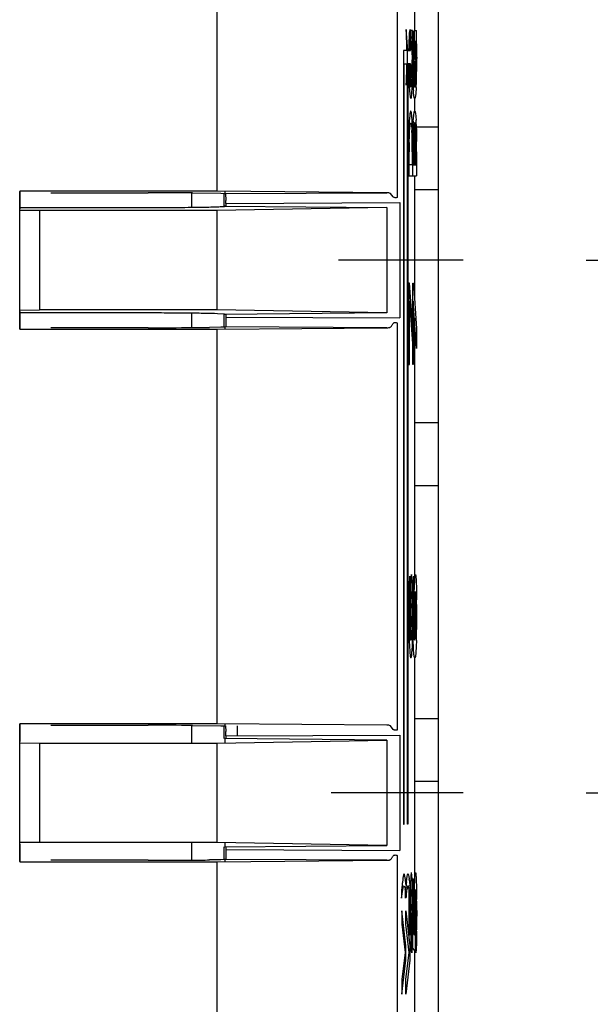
# Model space of a CAD drawing. Header units: inches. Extents: x 0 to 34, y 0 to 22.
# Tile 32 of 129: x 15.839 to 16.128, y 11.398 to 11.897. Entities that reach past the tile are written whole.
import ezdxf

# ---------------------------------------------------------------- set-up
doc = ezdxf.new("R2010")
doc.units = ezdxf.units.IN
doc.header["$LTSCALE"] = 1.87
doc.header["$MEASUREMENT"] = 0
doc.linetypes.add('CENTER', pattern=[0.6, 0.375, -0.075, 0.075, -0.075])
doc.layers.get('0').update_dxf_attribs({"linetype": 'CONTINUOUS'})
doc.layers.add('DEFAULT_1', color=7, linetype='CENTER')
doc.layers.add('DIMENSIONS', color=7, linetype='CONTINUOUS')
doc.styles.get("Standard").update_dxf_attribs({"font": 'txt', "width": 0.8})
doc.dimstyles.new('DIMSTYLE_1', dxfattribs={"dimtxt": 0.125, "dimasz": 0.18, "dimexe": 0.18, "dimexo": 0.0625, "dimgap": 0.09, "dimtad": 0, "dimtih": 1, "dimtoh": 1, "dimzin": 4, "dimdsep": 46, "dimtxsty": 'STANDARD', "dimblk": '_FILLED', "dimblk1": '_FILLED', "dimblk2": '_FILLED', "dimcen": 0.09, "dimadec": 0, "dimazin": 0, "dimtp": 0.01, "dimtm": 0.01, "dimtfac": 1, "dimtofl": 0, "dimtmove": 0, "dimatfit": 3, "dimldrblk": '_FILLED', "dimfxl": 1, "dimtolj": 1, "dimtzin": 4, "dimarcsym": 0})

# ---------------------------------------------------------------- blocks, each defined once
blk = doc.blocks.new('*D8')
at = {"layer": 'DIMENSIONS', "color": 2, "linetype": 'CONTINUOUS'}
blk.add_line((16.1264191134, 11.5047909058), (16.7389110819, 11.5047909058), dxfattribs=at)
at = {"layer": 'DIMENSIONS', "color": 2, "linetype": 'CONTINUOUS', "insert": (16.8014110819, 11.5672909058), "char_height": 0.125, "width": 1.225, "attachment_point": 1, "line_spacing_factor": 0.9}
blk.add_mtext('4.11{\\Ftxt.shx;\\W1.000000;\\H0.125000; }[104.5]', dxfattribs=at)
blk = doc.blocks.new('_FILLED')
at = {"color": 0, "linetype": 'BYBLOCK'}
blk.add_solid([(0, 0), (-1, 0.1736111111), (-1, -0.1736111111)], dxfattribs=at)
blk = doc.blocks.new('*D9')
at = {"layer": 'DIMENSIONS', "color": 2, "linetype": 'CONTINUOUS'}
blk.add_line((16.1264191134, 11.7747909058), (16.7389110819, 11.7747909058), dxfattribs=at)
at = {"layer": 'DIMENSIONS', "color": 2, "linetype": 'CONTINUOUS', "insert": (16.8014110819, 11.8372909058), "char_height": 0.125, "width": 1.225, "attachment_point": 1, "line_spacing_factor": 0.9}
blk.add_mtext('4.38{\\Ftxt.shx;\\W1.000000;\\H0.125000; }[111.4]', dxfattribs=at)
blk = doc.blocks.new('*D10')
at = {"layer": 'DIMENSIONS', "color": 2, "linetype": 'CONTINUOUS'}
blk.add_line((16.1264191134, 12.0447909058), (16.7389110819, 12.0447909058), dxfattribs=at)
at = {"layer": 'DIMENSIONS', "color": 2, "linetype": 'CONTINUOUS', "insert": (16.8014110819, 12.1072909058), "char_height": 0.125, "width": 1.225, "attachment_point": 1, "line_spacing_factor": 0.9}
blk.add_mtext('4.65{\\Ftxt.shx;\\W1.000000;\\H0.125000; }[118.2]', dxfattribs=at)

msp = doc.modelspace()

# ---------------------------------------------------------------- linework, layer by layer
at = {"color": 7, "linetype": 'CONTINUOUS'}
for p, q in [((16.0514110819, 9.0990192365), (16.0514110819, 12.153743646)), ((16.0358667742, 11.8810957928), (16.0350837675, 11.8918601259)), ((16.0350837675, 11.8918601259), (16.035267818, 11.8811976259)), ((16.037082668, 11.8918601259), (16.0381092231, 11.8777476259)), ((16.0372667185, 11.8811976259), (16.037082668, 11.8918601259)), ((16.0365471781, 11.8884892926), (16.0364312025, 11.8852686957)), ((16.0366395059, 11.8898676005), (16.0365471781, 11.8884892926)), ((16.0368645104, 11.8911615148), (16.0366395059, 11.8898676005)), ((16.0368645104, 11.8850851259), (16.0368645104, 11.8911615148)), ((16.0373004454, 11.8913309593), (16.0373004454, 11.8884892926)), ((16.038282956, 11.8913309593), (16.0373004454, 11.8913309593)), ((16.0384308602, 11.8852972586), (16.0385460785, 11.8884892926)), ((16.0385460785, 11.8884892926), (16.0387560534, 11.8908138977)), ((16.0387560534, 11.8908138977), (16.0388634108, 11.8911615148)), ((16.0388634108, 11.8911615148), (16.0388634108, 11.8850851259)), ((16.0392993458, 11.8765601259), (16.0392993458, 11.8913309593)), ((16.0392993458, 11.8913309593), (16.0402818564, 11.8913309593)), ((16.0366320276, 11.881370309), (16.0367049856, 11.883195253)), ((16.0367049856, 11.883195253), (16.0368645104, 11.8850851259)), ((16.0375296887, 11.8857559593), (16.0381202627, 11.8857559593)), ((16.0387405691, 11.8838700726), (16.0385747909, 11.8788874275)), ((16.0388634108, 11.8850851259), (16.0387405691, 11.8838700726)), ((16.0395285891, 11.8857559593), (16.0395285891, 11.8765601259)), ((16.0401191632, 11.8857559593), (16.0395285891, 11.8857559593)), ((16.0337235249, 11.8811976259), (16.0337235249, 11.488858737)), ((16.035267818, 11.8811976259), (16.0337235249, 11.8811976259)), ((16.0357224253, 11.488858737), (16.0357224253, 11.8811976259)), ((16.0357224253, 11.8811976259), (16.0372667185, 11.8811976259)), ((16.0381092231, 11.8777476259), (16.037082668, 11.8636351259)), ((16.0404028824, 11.8777558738), (16.0404032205, 11.8770017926)), ((16.0339522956, 11.488858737), (16.0339522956, 11.8742976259)), ((16.0339522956, 11.8742976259), (16.035267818, 11.8742976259)), ((16.035267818, 11.8742976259), (16.0350837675, 11.8636351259)), ((16.0350837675, 11.8636351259), (16.0357224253, 11.8724150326)), ((16.035951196, 11.8742976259), (16.035951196, 11.488858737)), ((16.0372667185, 11.8742976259), (16.0361103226, 11.8742976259)), ((16.037082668, 11.8636351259), (16.0372667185, 11.8742976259)), ((16.0395285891, 11.8765601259), (16.0392993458, 11.8765601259)), ((16.0367206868, 11.8669170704), (16.0366351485, 11.8692093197)), ((16.0380873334, 11.8689485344), (16.0380146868, 11.8668434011)), ((16.0384741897, 11.8654115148), (16.038402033, 11.8683435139)), ((16.0386342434, 11.8692024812), (16.0387195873, 11.8669170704)), ((16.0387195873, 11.8669170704), (16.0391204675, 11.8630470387)), ((16.0399870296, 11.8663004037), (16.0400855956, 11.8689259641)), ((16.0364752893, 11.8654115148), (16.0367136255, 11.860608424)), ((16.0375942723, 11.86292856), (16.0373615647, 11.8626240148)), ((16.0379881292, 11.8663004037), (16.0375942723, 11.86292856)), ((16.0379418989, 11.8592355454), (16.0381562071, 11.8624004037)), ((16.0381562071, 11.8624004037), (16.0382903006, 11.8661537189)), ((16.0391629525, 11.8628983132), (16.0393604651, 11.8626240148)), ((16.0398054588, 11.8640827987), (16.0398933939, 11.8649760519)), ((16.0398933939, 11.8649760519), (16.0399870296, 11.8663004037)), ((16.0401551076, 11.8624004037), (16.0399422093, 11.8592507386)), ((16.0367136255, 11.860608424), (16.0370283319, 11.857729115)), ((16.0370283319, 11.857729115), (16.0373975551, 11.856771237)), ((16.0396844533, 11.8573702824), (16.0393964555, 11.856771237)), ((16.0399422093, 11.8592507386), (16.0396844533, 11.8573702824)), ((16.0368448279, 11.8482083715), (16.036627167, 11.8453920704)), ((16.0376993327, 11.8496355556), (16.0373804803, 11.8503490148)), ((16.0381975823, 11.8436629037), (16.0376993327, 11.8496355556)), ((16.0386260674, 11.8453920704), (16.0390977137, 11.8498380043)), ((16.0390977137, 11.8498380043), (16.0393793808, 11.8503490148)), ((16.0399761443, 11.8474599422), (16.0400891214, 11.845840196)), ((16.036627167, 11.8453920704), (16.0364719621, 11.8415142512)), ((16.0367709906, 11.8404823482), (16.0371597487, 11.8440568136)), ((16.0371597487, 11.8440568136), (16.0373170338, 11.8443782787)), ((16.0378539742, 11.8421751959), (16.037953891, 11.8406315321)), ((16.0382820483, 11.8405333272), (16.0381975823, 11.8436629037)), ((16.0384708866, 11.8415100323), (16.038579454, 11.8445451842)), ((16.0389477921, 11.8428233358), (16.038769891, 11.8404823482)), ((16.0396383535, 11.8438924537), (16.0394428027, 11.844386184)), ((16.040022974, 11.8390920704), (16.0396383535, 11.8438924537)), ((16.0401964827, 11.8436629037), (16.0402931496, 11.8398567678)), ((16.0364719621, 11.8415142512), (16.0363895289, 11.8360436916)), ((16.0366227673, 11.8344404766), (16.0366815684, 11.8379362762)), ((16.0366815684, 11.8379362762), (16.0367709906, 11.8404823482)), ((16.0383441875, 11.8349538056), (16.0382948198, 11.8398239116)), ((16.0383888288, 11.8360869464), (16.0384708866, 11.8415100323)), ((16.038769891, 11.8404823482), (16.0386215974, 11.8344328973)), ((16.0400887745, 11.8362887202), (16.040022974, 11.8390920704)), ((16.0402931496, 11.8398567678), (16.0403428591, 11.8349902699)), ((16.0401221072, 11.8328159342), (16.0400887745, 11.8362887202)), ((16.0363674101, 11.8291698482), (16.0363674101, 11.8175198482)), ((16.0365966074, 11.8230934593), (16.0365966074, 11.8297809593)), ((16.0381331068, 11.8297825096), (16.0381337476, 11.8285601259)), ((16.0381337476, 11.8285601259), (16.0381337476, 11.8230934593)), ((16.0383663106, 11.8175198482), (16.0383663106, 11.8291698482)), ((16.0385955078, 11.8297809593), (16.0385955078, 11.8230934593)), ((16.0401326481, 11.8230934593), (16.0401326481, 11.8285601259)), ((16.0403588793, 11.8297923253), (16.040359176, 11.8288379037)), ((16.040359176, 11.8288379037), (16.040359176, 11.8175198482)), ((16.0381337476, 11.8230934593), (16.0365966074, 11.8230934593)), ((16.0385955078, 11.8230934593), (16.0401326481, 11.8230934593)), ((16.0363674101, 11.8175198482), (16.040359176, 11.8175198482)), ((15.8389191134, 11.8097909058), (15.8389191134, 11.8008585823)), ((15.9389191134, 11.8097909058), (15.8389191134, 11.8097909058)), ((15.8389191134, 11.8008585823), (15.8390651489, 11.8097178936)), ((15.8547885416, 11.8090054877), (15.9041770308, 11.8090054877)), ((15.9266798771, 11.8089431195), (15.9409354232, 11.8087788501)), ((16.0252865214, 11.8090371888), (15.9389191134, 11.8097909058)), ((15.9409354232, 11.8087788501), (15.9429590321, 11.8087014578)), ((15.9426297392, 11.8021524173), (15.9426297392, 11.8086503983)), ((15.9431555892, 11.8086503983), (15.9433472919, 11.8086503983)), ((15.9433534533, 11.8086243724), (16.0252865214, 11.8090371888)), ((15.9431184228, 11.8022019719), (15.9429405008, 11.8022909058)), ((15.8389191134, 11.8015252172), (15.9041770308, 11.8015252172)), ((16.0364505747, 11.7631434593), (16.0364505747, 11.7219781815)), ((16.0366820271, 11.7631434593), (16.0364505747, 11.7631434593)), ((16.0383602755, 11.7402629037), (16.0366820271, 11.7631434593)), ((16.0384494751, 11.7219781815), (16.0384494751, 11.7631434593)), ((16.0384494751, 11.7631434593), (16.0386809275, 11.7631434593)), ((16.0386809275, 11.7631434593), (16.040359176, 11.7402629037)), ((16.0366793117, 11.7219781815), (16.0366793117, 11.7540420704)), ((16.0366793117, 11.7540420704), (16.0383602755, 11.7300892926)), ((16.0386782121, 11.7540420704), (16.0386782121, 11.7219781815)), ((16.040359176, 11.7300892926), (16.0386782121, 11.7540420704)), ((15.8389191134, 11.7487232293), (15.8389191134, 11.7397909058)), ((15.8390651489, 11.739863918), (15.8389191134, 11.7487232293)), ((15.9041770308, 11.7480565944), (15.8389191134, 11.7480565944)), ((15.9428743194, 11.7474572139), (15.9392180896, 11.7476746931)), ((15.9426297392, 11.7409314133), (15.9426297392, 11.7472909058)), ((15.9429405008, 11.7472909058), (15.9431184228, 11.7473798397)), ((15.8389191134, 11.7397909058), (15.9389191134, 11.7397909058)), ((15.9041770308, 11.7405763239), (15.8547885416, 11.7405763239)), ((15.9409354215, 11.7408029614), (15.9352661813, 11.7407111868)), ((15.9389191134, 11.7397909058), (16.0252865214, 11.7405446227)), ((15.9429590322, 11.7408803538), (15.9409354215, 11.7408029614)), ((15.9433482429, 11.7409314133), (15.9431555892, 11.7409314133)), ((16.0252865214, 11.7405446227), (15.9433534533, 11.7409574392)), ((16.040359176, 11.7402629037), (16.040359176, 11.7300892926)), ((16.0364505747, 11.7219781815), (16.0366793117, 11.7219781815)), ((16.0386782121, 11.7219781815), (16.0384494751, 11.7219781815)), ((16.0366780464, 11.6130308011), (16.036593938, 11.611308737)), ((16.0369031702, 11.6146448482), (16.0366780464, 11.6130308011)), ((16.0369031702, 11.6053684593), (16.0369031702, 11.6146448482)), ((16.0379088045, 11.6147561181), (16.037733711, 11.6154517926)), ((16.0379866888, 11.6140130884), (16.0379088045, 11.6147561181)), ((16.0382019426, 11.6099434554), (16.0379866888, 11.6140130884)), ((16.0385928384, 11.611308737), (16.0387820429, 11.6141575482)), ((16.0387820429, 11.6141575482), (16.0389020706, 11.6146448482)), ((16.0389020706, 11.6146448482), (16.0389020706, 11.6053684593)), ((16.0393005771, 11.610659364), (16.0394914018, 11.6141454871)), ((16.0394914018, 11.6141454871), (16.0397326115, 11.6154517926)), ((16.036593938, 11.611308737), (16.0364989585, 11.6073985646)), ((16.0372745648, 11.6098255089), (16.0371612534, 11.6039180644)), ((16.0383460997, 11.6033357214), (16.0382019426, 11.6099434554)), ((16.0384981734, 11.6074157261), (16.0385928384, 11.611308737)), ((16.0391707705, 11.6047733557), (16.0393005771, 11.610659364)), ((16.040226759, 11.6091472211), (16.0403544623, 11.6025726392)), ((16.0366428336, 11.5998909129), (16.0367033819, 11.6029051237)), ((16.0367033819, 11.6029051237), (16.036791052, 11.6047838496)), ((16.036791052, 11.6047838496), (16.0369031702, 11.6053684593)), ((16.0373713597, 11.600379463), (16.0375993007, 11.6061897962)), ((16.0375993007, 11.6061897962), (16.0377584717, 11.6068059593)), ((16.0377584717, 11.6068059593), (16.0379913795, 11.6051922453)), ((16.0379913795, 11.6051922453), (16.0381400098, 11.6007493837)), ((16.0389020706, 11.6053684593), (16.0386419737, 11.5999101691)), ((16.0391200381, 11.5966323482), (16.0391707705, 11.6047733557)), ((16.0395786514, 11.6060102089), (16.0393639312, 11.599940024)), ((16.0397573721, 11.6068059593), (16.0395786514, 11.6060102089)), ((16.0399215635, 11.6060533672), (16.0397573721, 11.6068059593)), ((16.040153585, 11.5998710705), (16.0399215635, 11.6060533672)), ((16.0373337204, 11.5951879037), (16.0373713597, 11.600379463)), ((16.0373348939, 11.5943437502), (16.0373337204, 11.5951879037)), ((16.0369211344, 11.5839723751), (16.0366547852, 11.5913149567)), ((16.0371492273, 11.5910131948), (16.037228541, 11.5860339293)), ((16.0375313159, 11.5844546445), (16.0373847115, 11.5889884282)), ((16.0381582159, 11.5907469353), (16.0379192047, 11.5839162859)), ((16.0393627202, 11.5821267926), (16.039149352, 11.5908932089)), ((16.039368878, 11.5899067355), (16.0395956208, 11.583582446)), ((16.0399161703, 11.5838921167), (16.0401580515, 11.5908056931)), ((16.037228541, 11.5860339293), (16.037340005, 11.582643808)), ((16.0377611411, 11.5827573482), (16.0375313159, 11.5844546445)), ((16.0379192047, 11.5839162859), (16.0377983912, 11.5828619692)), ((16.0381948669, 11.5789740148), (16.0383018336, 11.5828320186)), ((16.0391300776, 11.5825736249), (16.0393627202, 11.5821267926)), ((16.0395956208, 11.583582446), (16.0396827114, 11.5829427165)), ((16.0397600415, 11.5827573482), (16.0399161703, 11.5838921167)), ((16.0366180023, 11.5818158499), (16.036853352, 11.5764906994)), ((16.0380028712, 11.5756843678), (16.0381948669, 11.5789740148)), ((16.0401937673, 11.5789740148), (16.0400036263, 11.5757065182)), ((16.0402825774, 11.5819738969), (16.0401937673, 11.5789740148)), ((16.036853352, 11.5764906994), (16.0371441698, 11.5739134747)), ((16.0397623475, 11.5738504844), (16.0394899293, 11.5733045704)), ((16.0400036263, 11.5757065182), (16.0397623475, 11.5738504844)), ((15.9389191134, 11.5397909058), (15.8389191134, 11.5397909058)), ((15.8389191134, 11.5397909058), (15.8389191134, 11.5308585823)), ((15.8389191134, 11.5308585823), (15.8390651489, 11.5397178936)), ((15.8547885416, 11.5390054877), (15.9041770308, 11.5390054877)), ((15.9266798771, 11.5389431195), (15.9409354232, 11.5387788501)), ((16.0252865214, 11.5390371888), (15.9389191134, 11.5397909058)), ((15.9409354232, 11.5387788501), (15.9429590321, 11.5387014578)), ((15.9426297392, 11.5322909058), (15.9426297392, 11.5386503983)), ((15.9431555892, 11.5386503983), (15.9433467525, 11.5386503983)), ((15.9433467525, 11.5386503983), (15.9435286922, 11.5357681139)), ((16.0284836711, 11.5368894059), (16.0270472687, 11.5386482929)), ((16.0252588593, 11.5314613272), (15.9429405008, 11.5322909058)), ((15.9429405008, 11.5322909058), (15.9429405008, 11.5299542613)), ((15.9435399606, 11.5336129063), (16.0318486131, 11.5340549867)), ((15.8389110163, 11.5300551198), (15.8489191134, 11.5299542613)), ((15.8489191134, 11.5299542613), (15.9389191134, 11.5299542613)), ((15.9389191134, 11.5299542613), (16.0252588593, 11.5314613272)), ((16.0337235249, 11.488858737), (16.0339522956, 11.488858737)), ((16.035951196, 11.488858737), (16.0357224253, 11.488858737)), ((15.8489191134, 11.4796275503), (15.8389110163, 11.4795266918)), ((15.8389191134, 11.4787232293), (15.8389191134, 11.4697909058)), ((15.8390651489, 11.469863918), (15.8389191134, 11.4787232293)), ((15.9389191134, 11.4796275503), (15.8489191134, 11.4796275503)), ((16.0252588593, 11.4781204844), (15.9389191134, 11.4796275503)), ((15.9429405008, 11.4796275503), (15.9429405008, 11.4772909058)), ((15.9429405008, 11.4772909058), (16.0252588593, 11.4781204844)), ((15.9426297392, 11.4709314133), (15.9426297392, 11.4772909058)), ((15.8389191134, 11.4697909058), (15.9389191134, 11.4697909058)), ((15.9041770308, 11.4705763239), (15.8547885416, 11.4705763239)), ((15.9409354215, 11.4708029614), (15.9352661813, 11.4707111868)), ((15.9389191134, 11.4697909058), (16.0252865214, 11.4705446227)), ((15.9429590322, 11.4708803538), (15.9409354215, 11.4708029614)), ((15.9433482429, 11.4709314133), (15.9431555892, 11.4709314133)), ((16.0252865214, 11.4705446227), (15.9433534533, 11.4709574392)), ((16.0341899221, 11.4632828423), (16.033983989, 11.4636170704)), ((16.0346267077, 11.460883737), (16.0341899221, 11.4632828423)), ((16.0351860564, 11.4597042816), (16.0355965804, 11.4625774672)), ((16.0355965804, 11.4625774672), (16.0357396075, 11.4631735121)), ((16.0357396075, 11.4631735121), (16.0359828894, 11.4636170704)), ((16.0359828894, 11.4636170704), (16.0364035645, 11.4623329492)), ((16.0379882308, 11.4629652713), (16.0378306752, 11.4642355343)), ((16.0382049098, 11.4587054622), (16.0379882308, 11.4629652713)), ((16.0393030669, 11.459713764), (16.0394996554, 11.4631818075)), ((16.0394996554, 11.4631818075), (16.0397438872, 11.4644309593)), ((16.0337322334, 11.4571510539), (16.0339893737, 11.4575476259)), ((16.0339893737, 11.4575476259), (16.0343803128, 11.4566811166)), ((16.0361802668, 11.4573241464), (16.0359882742, 11.4575476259)), ((16.0364035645, 11.4623329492), (16.0365800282, 11.4612173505)), ((16.0366256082, 11.460883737), (16.0369878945, 11.4578600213)), ((16.0372784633, 11.4589493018), (16.037159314, 11.4530637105)), ((16.0383505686, 11.4517340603), (16.0382049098, 11.4587054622)), ((16.0384494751, 11.4611004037), (16.0386728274, 11.4611004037)), ((16.0384494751, 11.4260670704), (16.0384494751, 11.4611004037)), ((16.0386728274, 11.4611004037), (16.0386728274, 11.4338115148)), ((16.0391981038, 11.4556827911), (16.0393030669, 11.459713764)), ((16.0402368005, 11.4576420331), (16.0403618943, 11.4506351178)), ((16.032758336, 11.4513351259), (16.0335998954, 11.4567038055)), ((16.032758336, 11.4556754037), (16.032758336, 11.4513351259)), ((16.0335998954, 11.4567038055), (16.0337322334, 11.4571510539)), ((16.0343803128, 11.4566811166), (16.0345853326, 11.4556754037)), ((16.0347572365, 11.4513351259), (16.0347572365, 11.4556754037)), ((16.0351732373, 11.4517351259), (16.0351732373, 11.4543288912)), ((16.036584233, 11.4556754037), (16.0361802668, 11.4573241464)), ((16.0364505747, 11.4556754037), (16.0364505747, 11.4306333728)), ((16.0366739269, 11.4338115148), (16.0366739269, 11.4556754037)), ((16.0371721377, 11.4517351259), (16.0367772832, 11.4545450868)), ((16.0371721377, 11.4561434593), (16.0371721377, 11.4517351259)), ((16.0373633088, 11.449180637), (16.0375822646, 11.4550166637)), ((16.0375822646, 11.4550166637), (16.0376755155, 11.4555952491)), ((16.0377391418, 11.455696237), (16.0379183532, 11.4548938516)), ((16.0379183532, 11.4548938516), (16.0380554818, 11.4523565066)), ((16.0391146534, 11.4457879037), (16.0391681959, 11.4538195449)), ((16.0394312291, 11.4523749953), (16.0393549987, 11.4486373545)), ((16.0395609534, 11.4548127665), (16.0394312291, 11.4523749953)), ((16.0397380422, 11.455696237), (16.0395609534, 11.4548127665)), ((16.0399044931, 11.4550193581), (16.0397380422, 11.455696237)), ((16.0401379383, 11.448709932), (16.0399044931, 11.4550193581)), ((16.0373278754, 11.443896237), (16.0373633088, 11.449180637)), ((16.0380554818, 11.4523565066), (16.0381454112, 11.4482704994)), ((16.0328410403, 11.4449879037), (16.0328410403, 11.438246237)), ((16.0348339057, 11.4272267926), (16.0328410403, 11.4449879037)), ((16.0348399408, 11.438246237), (16.0348399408, 11.4449879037)), ((16.0348399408, 11.4449879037), (16.0368328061, 11.4272267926)), ((16.0384019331, 11.4439047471), (16.0383989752, 11.4450379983)), ((16.0384043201, 11.4421865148), (16.0384019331, 11.4439047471)), ((16.0391150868, 11.4450021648), (16.0391146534, 11.4457879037)), ((16.0403989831, 11.4450419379), (16.0404017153, 11.4439226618)), ((16.0404017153, 11.4439226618), (16.0404032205, 11.4421865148)), ((16.0328410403, 11.438246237), (16.0345440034, 11.4238226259)), ((16.0365429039, 11.4238226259), (16.0348399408, 11.438246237)), ((16.0393744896, 11.4377825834), (16.0394260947, 11.4355198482)), ((16.0372923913, 11.4326379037), (16.0366739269, 11.4338115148)), ((16.0375876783, 11.4326379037), (16.0375260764, 11.4333922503)), ((16.0375876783, 11.4244462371), (16.0375876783, 11.4326379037)), ((16.03790768, 11.4329976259), (16.03790768, 11.4236323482)), ((16.0380024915, 11.4338876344), (16.037930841, 11.4330906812)), ((16.038084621, 11.436078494), (16.0380024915, 11.4338876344)), ((16.0382874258, 11.4296577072), (16.0383781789, 11.4354797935)), ((16.0386728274, 11.4338115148), (16.0392912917, 11.4326379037)), ((16.0394260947, 11.4355198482), (16.0395249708, 11.4333923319)), ((16.0395249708, 11.4333923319), (16.0395865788, 11.4326379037)), ((16.0395865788, 11.4326379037), (16.0395865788, 11.424446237)), ((16.0399065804, 11.4329976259), (16.0400821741, 11.4360311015)), ((16.0399065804, 11.4236323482), (16.0399065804, 11.4329976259)), ((16.0403688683, 11.4346007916), (16.0402640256, 11.4288491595)), ((16.0381185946, 11.4254168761), (16.0382874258, 11.4296577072)), ((16.0402640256, 11.4288491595), (16.0400959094, 11.425085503)), ((16.0345440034, 11.4238226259), (16.0328410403, 11.4101365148)), ((16.0348339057, 11.4198892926), (16.0348339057, 11.4272267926)), ((16.0348399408, 11.4101365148), (16.0365429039, 11.4238226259)), ((16.0368328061, 11.4272267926), (16.0368328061, 11.4198892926)), ((16.0368328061, 11.4255222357), (16.0375362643, 11.4245195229)), ((16.03790768, 11.4236323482), (16.0381185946, 11.4254168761)), ((16.0395865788, 11.424446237), (16.0384494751, 11.4260670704)), ((16.0399737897, 11.4238797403), (16.0399065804, 11.4236323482)), ((16.0400959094, 11.425085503), (16.0399737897, 11.4238797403)), ((16.0328410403, 11.4027309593), (16.0348339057, 11.4198892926)), ((16.0368328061, 11.4198892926), (16.0348399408, 11.4027309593)), ((16.0328410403, 11.4101365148), (16.0328410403, 11.4027309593)), ((16.0348399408, 11.4027309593), (16.0348399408, 11.4101365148))]:
    msp.add_line(p, q, dxfattribs=at)
at = {"color": 6, "linetype": 'CONTINUOUS'}
for p, q in [((16.0304631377, 12.0130575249), (16.0304631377, 11.8065242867)), ((15.9389191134, 12.0097909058), (15.9389191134, 11.8097909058)), ((16.0392858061, 11.9016601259), (16.0392858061, 11.8913309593)), ((16.0392858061, 11.8760045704), (16.0392858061, 11.8636351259)), ((16.0392858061, 11.856771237), (16.0392858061, 11.8503490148)), ((16.0392858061, 11.8443879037), (16.0392858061, 11.8230934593)), ((16.0514110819, 11.8423263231), (16.040022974, 11.8423263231)), ((16.0392858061, 11.8175198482), (16.0392858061, 11.7548967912)), ((15.9261117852, 11.8089455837), (15.9261117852, 11.8016563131)), ((15.9431555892, 11.8086503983), (15.9431555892, 11.8097909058)), ((15.9433472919, 11.8086503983), (15.9435319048, 11.8050616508)), ((16.0284836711, 11.8068894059), (16.0270460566, 11.8086468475)), ((16.0514110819, 11.8104365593), (16.0392858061, 11.8104332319)), ((15.9429405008, 11.8022909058), (16.0252588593, 11.8014613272)), ((15.9435399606, 11.8036129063), (16.0318486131, 11.8040556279)), ((15.9435399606, 11.8036129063), (15.9435399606, 11.8021524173)), ((16.0318486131, 11.8040556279), (16.0318486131, 11.7455268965)), ((15.8489191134, 11.7999542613), (15.8389110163, 11.8000551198)), ((15.8389191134, 11.7487232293), (15.8389191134, 11.8008585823)), ((15.8489191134, 11.7999542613), (15.8489191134, 11.7496275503)), ((15.9389191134, 11.7999542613), (15.8489191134, 11.7999542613)), ((16.0252588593, 11.8014613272), (15.9389191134, 11.7999542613)), ((15.9389191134, 11.7999542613), (15.9389191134, 11.7496275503)), ((16.0252588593, 11.8014613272), (16.0252588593, 11.7481204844)), ((15.8389110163, 11.7495266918), (15.8489191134, 11.7496275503)), ((15.9389191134, 11.7496275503), (15.8489191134, 11.7496275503)), ((15.9261117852, 11.7479254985), (15.9261117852, 11.7406362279)), ((16.0252588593, 11.7481204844), (15.9389191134, 11.7496275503)), ((16.0252588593, 11.7481204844), (15.9429405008, 11.7472909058)), ((15.9435399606, 11.7472909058), (15.9435399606, 11.7459689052)), ((15.9435399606, 11.7459689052), (15.9434500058, 11.7414397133)), ((15.9435399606, 11.7459689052), (16.0318486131, 11.7455268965)), ((16.0304631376, 11.7430561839), (16.0304631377, 11.5365242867)), ((16.0392858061, 11.7453842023), (16.0392858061, 11.611308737)), ((15.9389191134, 11.7397909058), (15.9389191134, 11.5397909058)), ((15.9431555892, 11.7397909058), (15.9431555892, 11.7409314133)), ((15.9434500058, 11.7414397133), (15.9433482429, 11.7409314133)), ((16.0514110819, 11.6923263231), (16.0392858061, 11.6923263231)), ((16.0514110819, 11.6604365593), (16.0392858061, 11.6604332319)), ((16.0392858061, 11.5733045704), (16.0392858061, 11.4589594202)), ((16.0514110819, 11.5423263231), (16.0392858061, 11.5423263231)), ((15.9261117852, 11.5389455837), (15.9261117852, 11.5299542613)), ((15.9431555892, 11.5386503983), (15.9431555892, 11.5397909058)), ((15.9492858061, 11.5386764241), (15.9492858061, 11.5336129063)), ((15.9435399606, 11.5336129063), (15.9435399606, 11.5322909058)), ((16.0318486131, 11.5340549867), (16.0318486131, 11.4755269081)), ((15.8389191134, 11.4787232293), (15.8389191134, 11.5308585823)), ((15.8489191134, 11.5299542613), (15.8489191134, 11.4796275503)), ((15.9389191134, 11.5299542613), (15.9389191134, 11.4796275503)), ((16.0252588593, 11.5314613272), (16.0252588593, 11.4781204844)), ((16.0514110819, 11.5104365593), (16.0392858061, 11.5104332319)), ((15.9261117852, 11.4796275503), (15.9261117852, 11.4706362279)), ((15.9435187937, 11.4731685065), (15.9434500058, 11.4714397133)), ((15.9435399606, 11.4759689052), (15.9435187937, 11.4731685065)), ((15.9435399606, 11.4772909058), (15.9435399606, 11.4759689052)), ((15.9435399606, 11.4759689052), (16.0318486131, 11.4755269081)), ((16.0304631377, 11.4730575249), (16.0304631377, 11.1365242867)), ((15.9389191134, 11.4697909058), (15.9389191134, 11.1397909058)), ((15.9431555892, 11.4697909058), (15.9431555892, 11.4709314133)), ((15.9434500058, 11.4714397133), (15.9433482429, 11.4709314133)), ((16.0392858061, 11.424446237), (16.0392858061, 11.3082629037))]:
    msp.add_line(p, q, dxfattribs=at)
at = {"color": 7, "linetype": 'CONTINUOUS'}
for centre, radius, start, end in [((15.0959476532, 11.8758891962), 0.942461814, 0.7678642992, 0.9388045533), ((15.1313029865, 11.8763597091), 0.9071033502, 0.6351997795, 0.7680751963), ((15.1119296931, 11.8760978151), 0.9284771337, 0.6374140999, 0.9400705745), ((16.2964823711, 11.8786350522), 0.2601357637, 178.5387592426, 179.4157641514), ((15.5591222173, 11.8783600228), 0.4790551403, 0.5549423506, 0.8846012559), ((15.4491204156, 11.8771907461), 0.5890631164, 0.2748193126, 0.5650393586), ((15.1465542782, 11.8765271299), 0.8918511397, 0.3906898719, 0.6353068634), ((16.3270526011, 11.8781219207), 0.2887109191, 178.5758802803, 179.3784820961), ((15.5366397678, 11.8780524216), 0.5035383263, 0.5628636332, 0.8765914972), ((15.4422367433, 11.8771256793), 0.5979458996, 0.2770142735, 0.5627978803), ((15.1455225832, 11.8765035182), 0.8948818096, 0.3259766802, 0.6353674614), ((15.603341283, 11.8775817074), 0.4348432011, 359.3491253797, 359.9235892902), ((15.4129493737, 11.8769862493), 0.6252347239, 0.0014243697, 0.2776601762), ((16.4808049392, 11.8765771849), 0.4424709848, 179.3944296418, 179.9951949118), ((16.2452246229, 11.8757903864), 0.2066732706, 179.4472752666, 179.9406220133), ((16.2239840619, 11.8760129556), 0.1854315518, 179.1117924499, 179.4527311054), ((15.4145661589, 11.8769853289), 0.6256168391, 0.001507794, 0.277615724), ((15.5767420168, 11.8776072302), 0.4634413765, 359.7974577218, 359.9251490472), ((15.4340976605, 11.8770174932), 0.6063055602, 359.429600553, 359.9985162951), ((15.2141118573, 11.8768831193), 0.8262914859, 0.0605175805, 0.3267139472), ((16.5714098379, 11.8765257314), 0.5350738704, 180.2402727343, 180.4659141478), ((16.4361136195, 11.8754191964), 0.3997731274, 180.4650087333, 181.0100508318), ((16.3423492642, 11.8760626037), 0.305795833, 180.3347464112, 180.6854967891), ((16.2444673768, 11.8746995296), 0.2079047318, 180.63260388, 181.5132047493), ((15.7737677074, 11.8757404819), 0.2644068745, 358.5280536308, 359.3285653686), ((16.6895525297, 11.8770034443), 0.6512186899, 180.0342385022, 180.2385812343), ((16.5507355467, 11.8763984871), 0.5124003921, 180.2355715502, 180.4719710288), ((16.4143964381, 11.8751145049), 0.376055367, 180.4474616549, 181.0316836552), ((16.3724059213, 11.8763138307), 0.3338546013, 180.0530749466, 180.6679498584), ((16.2692570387, 11.875127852), 0.2306989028, 180.6720667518, 181.4717715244), ((15.7980302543, 11.8753276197), 0.242139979, 358.4850473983, 359.370095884), ((15.6861779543, 11.8768994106), 0.3540029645, 359.3147383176, 359.5687993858), ((15.6199939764, 11.8774297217), 0.4201890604, 359.5644074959, 359.8008135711), ((16.2972891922, 11.8730908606), 0.2609292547, 181.0362241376, 181.3852602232), ((16.2012549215, 11.870795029), 0.1648675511, 181.3944583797, 181.8712444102), ((16.1152193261, 11.8712531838), 0.0786183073, 183.1616952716, 183.889838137), ((15.9755091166, 11.8696283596), 0.0625675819, 356.9510112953, 357.4488528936), ((15.7189179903, 11.8741293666), 0.3194718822, 358.5694564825, 359.4485962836), ((15.6894401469, 11.8746822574), 0.3509525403, 358.5880767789, 359.3958288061), ((16.089065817, 11.869448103), 0.0524026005, 183.860632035, 184.7080465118), ((16.0688619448, 11.8677478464), 0.0321273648, 184.6434578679, 185.9056932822), ((16.2207160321, 11.8716304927), 0.1823479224, 181.9544522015, 182.5745453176), ((16.1707792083, 11.8693587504), 0.1323594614, 182.563148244, 183.1266605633), ((16.1253168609, 11.8667940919), 0.0868249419, 183.0730979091, 184.0861001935), ((15.9416186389, 11.8674003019), 0.0986632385, 357.0952117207, 357.660113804), ((15.8737806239, 11.8700687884), 0.1665536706, 357.6956794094, 358.3166762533), ((15.8145003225, 11.8718419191), 0.2258604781, 358.3088152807, 358.5266781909), ((16.1102889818, 11.8410229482), 0.0717959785, 176.5111272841, 177.1879998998), ((15.9326534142, 11.839532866), 0.1076206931, 2.7625867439, 3.3598612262), ((15.8967840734, 11.8377546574), 0.1435340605, 2.359114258, 2.7814788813), ((15.9309561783, 11.8349822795), 0.1071467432, 2.1982138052, 3.0222895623), ((15.8838805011, 11.8340697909), 0.1542253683, 0.8224464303, 1.8661411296), ((15.7846715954, 11.8356128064), 0.2536581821, 0.9512393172, 1.1115066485), ((16.7447596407, 11.8303273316), 0.7083931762, 179.5376481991, 180.0936188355), ((16.6148769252, 11.8288641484), 0.5782810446, 179.4474917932, 179.9091628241), ((15.7199560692, 11.8315005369), 0.3181698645, 0.2367887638, 0.8613495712), ((15.3276298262, 11.828982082), 0.7105037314, 0.064547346, 0.3091281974), ((16.8242186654, 11.8300701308), 0.7858528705, 179.5613154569, 180.0656387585), ((16.5325299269, 11.8293368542), 0.4939346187, 179.4088550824, 179.9484843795), ((15.2620203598, 11.8287607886), 0.7781123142, 359.9852243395, 0.298599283), ((15.050767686, 11.8293413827), 0.989591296, 0.0261088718, 0.3270634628), ((15.9043991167, 7.8295192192), 3.9794862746, 89.6792047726, 90.0031975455), ((15.9055798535, 15.2940452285), 3.5534691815, 269.9773810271, 270.3402166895), ((15.9182159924, 13.25162336), 1.5110083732, 270.3209429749, 270.6465381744), ((16.5349804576, 11.5986432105), 0.4985583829, 178.9937575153, 179.5772683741), ((16.5824223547, 11.5980739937), 0.5440043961, 179.0160591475, 179.5553332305), ((16.8241147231, 11.596205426), 0.7877028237, 179.5551205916, 179.9886464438), ((16.6775326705, 11.5967491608), 0.6404115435, 179.3586054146, 180.0104508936), ((15.3099854, 11.5944723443), 0.7284146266, 0.1716460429, 0.6971944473), ((16.8751838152, 11.5960114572), 0.8367730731, 179.5696846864, 179.976030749), ((15.367236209, 11.5948337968), 0.6731627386, 0.1336448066, 0.6587007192), ((16.4323051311, 11.5954973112), 0.3956866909, 179.3637895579, 179.9406262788), ((15.739995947, 11.5953334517), 0.2981932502, 0.2579006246, 1.04069127), ((16.3822569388, 11.5958123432), 0.3436393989, 179.3167439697, 179.984159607), ((16.399176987, 11.5952771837), 0.3598432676, 179.2575419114, 179.8279139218), ((15.6235778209, 11.5942971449), 0.4166130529, 0.0609985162, 0.766591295), ((16.6045165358, 11.5966878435), 0.5681047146, 180.0329116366, 180.7872632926), ((16.3502338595, 11.5961046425), 0.3136152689, 180.0360445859, 180.2589936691), ((16.3488552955, 11.5960555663), 0.3122365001, 180.2511317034, 180.8699410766), ((16.6435230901, 11.5968540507), 0.606401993, 180.0209475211, 180.5518807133), ((16.3697097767, 11.5947577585), 0.3323751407, 180.0713679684, 180.9945836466), ((15.7767842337, 11.5949377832), 0.2614075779, 359.081403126, 359.9567988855), ((15.637347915, 11.5945562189), 0.4008438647, 0.0263666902, 0.3029525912), ((15.2706693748, 11.5945952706), 0.7677322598, 359.5142787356, 359.9840059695), ((16.4215709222, 11.5958212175), 0.3831604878, 179.919206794, 180.1648648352), ((16.5518370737, 11.5964252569), 0.5134278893, 180.1904428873, 180.7510550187), ((16.3625667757, 11.596171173), 0.32394933, 180.0466617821, 180.8934079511), ((16.7382382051, 11.5971291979), 0.6991183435, 180.0407189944, 180.1593466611), ((16.6187973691, 11.5966570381), 0.5796766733, 180.1455110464, 180.5697116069), ((16.5281309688, 11.5946359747), 0.4887986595, 179.7981526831, 179.9353042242), ((16.493557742, 11.595665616), 0.4542253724, 180.0602584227, 180.7264420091), ((15.7848093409, 11.5948879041), 0.2553813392, 359.0841013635, 359.9669700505), ((15.221512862, 11.5948171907), 0.8188877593, 359.5311761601, 359.9694778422), ((15.1330161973, 11.5938725), 0.9073844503, 0.0321060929, 0.1598474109), ((16.4762785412, 11.5948424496), 0.4398534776, 180.77642011, 181.6971068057), ((15.5876741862, 11.5916525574), 0.4507139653, 358.8786415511, 359.5467269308), ((16.4845680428, 11.5950103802), 0.4461464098, 180.682606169, 181.6170698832), ((15.5426036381, 11.5923143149), 0.4977872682, 358.8903541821, 359.5168449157), ((16.1513789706, 11.5876376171), 0.1141482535, 182.507401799, 182.7671888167), ((15.7265828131, 11.5890323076), 0.3137791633, 358.7110321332, 358.8389515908), ((15.9043991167, 7.5595192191), 3.9794862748, 89.6792047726, 90.0031975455), ((15.7843331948, 11.5338581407), 0.1592069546, 359.9117444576, 0.687382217), ((15.9055798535, 15.0240452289), 3.5534691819, 269.9773810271, 270.3402166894), ((15.9182159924, 12.9816233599), 1.5110083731, 270.3209429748, 270.6465381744), ((16.2101290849, 11.4388829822), 0.1781637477, 173.8504767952, 174.4492321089), ((16.1894138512, 11.4411302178), 0.1573269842, 173.2184412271, 173.8560183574), ((15.927301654, 11.4467151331), 0.1082562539, 7.3935625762, 7.5204606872), ((15.9134660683, 11.4449461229), 0.1222044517, 6.8161212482, 7.3813166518), ((16.2093331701, 11.4391313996), 0.1753580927, 173.262585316, 174.5864291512), ((15.8434346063, 11.4367115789), 0.1927182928, 6.2991476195, 6.7759183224), ((15.9932027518, 11.4551210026), 0.0438035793, 7.559663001, 8.0000897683), ((15.7730254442, 11.4286600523), 0.2655726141, 5.9400235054, 6.3124897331), ((16.2291720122, 11.4369972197), 0.197299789, 174.4390851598, 174.5677279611), ((15.9931963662, 11.4480248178), 0.0420901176, 8.9118767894, 10.4726878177), ((16.1480289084, 11.4371737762), 0.1141534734, 171.3043674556, 172.8737929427), ((15.9151628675, 11.436434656), 0.1209817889, 7.2656080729, 7.9757681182), ((15.9922392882, 11.4475199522), 0.0450886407, 8.9636139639, 10.4207866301), ((16.4309012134, 11.4484635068), 0.3917696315, 178.9441296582, 179.2166622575), ((16.688078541, 11.4455766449), 0.6509628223, 179.4532585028, 179.9814056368), ((15.6881262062, 11.4436200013), 0.3500500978, 0.3608850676, 0.7612103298), ((15.2616392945, 11.4427709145), 0.7767629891, 0.1672254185, 0.6611563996), ((16.4210942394, 11.444069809), 0.3817665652, 179.3144833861, 179.8645054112), ((15.5919323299, 11.4427494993), 0.4482452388, 0.0780517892, 0.7618992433), ((15.3101935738, 11.442996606), 0.7302082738, 0.1604871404, 0.5993666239), ((16.611062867, 11.4458110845), 0.5739471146, 180.0023140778, 180.4752308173), ((16.5425697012, 11.4441869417), 0.5052419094, 180.0329666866, 180.2294485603), ((15.6172430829, 11.4443950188), 0.4209364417, 359.3068849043, 359.859135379), ((15.609479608, 11.4430458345), 0.4286987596, 0.0420051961, 0.3714157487), ((16.5912077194, 11.4456991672), 0.5520930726, 180.072334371, 180.187808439), ((16.5668055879, 11.4455918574), 0.5276907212, 180.1848418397, 180.4819188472), ((16.5576898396, 11.4434877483), 0.5183632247, 179.8358737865, 179.9548488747), ((16.5033171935, 11.4441085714), 0.4639904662, 180.0262200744, 180.427939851), ((15.5798878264, 11.4444372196), 0.4602905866, 359.7159072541, 359.8659260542), ((16.4846988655, 11.4448453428), 0.4475794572, 180.4857772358, 181.0441451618), ((16.4360219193, 11.4437436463), 0.398693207, 180.2270618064, 180.4474859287), ((16.3381472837, 11.4428732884), 0.3008147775, 180.427309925, 180.9678940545), ((16.1999859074, 11.4403602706), 0.1626307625, 180.9048951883, 181.7055613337), ((15.8015885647, 11.4423929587), 0.2365803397, 358.4705612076, 359.2516464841), ((15.4056391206, 11.4411594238), 0.6327645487, 359.4857119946, 359.7319020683), ((15.3305463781, 11.4415376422), 0.7078582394, 359.7297293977, 0.0525213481), ((16.4720522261, 11.4446516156), 0.4329328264, 180.4629618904, 181.0471736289), ((16.3611513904, 11.4431299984), 0.3218213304, 180.4427657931, 180.9520761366), ((15.8136519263, 11.4421979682), 0.22651421, 358.4399252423, 359.2800442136), ((15.7069152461, 11.4436660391), 0.3332609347, 359.2582476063, 359.7402047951), ((15.2716044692, 11.4418750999), 0.7687988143, 359.4578641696, 0.0232086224), ((16.4017044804, 11.4434614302), 0.3645736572, 181.0643720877, 181.2676058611), ((16.379607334, 11.4429746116), 0.342471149, 181.2679631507, 181.5511569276), ((16.354735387, 11.4423146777), 0.3175904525, 181.5536066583, 181.746035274), ((16.110383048, 11.4377168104), 0.0729889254, 181.7248599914, 182.6432725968), ((16.0805308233, 11.436309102), 0.043103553, 182.6040565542, 183.8802162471), ((16.3750756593, 11.442842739), 0.3359393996, 181.0409878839, 181.740742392)]:
    msp.add_arc(centre, radius, start, end, dxfattribs=at)
at = {"color": 6, "linetype": 'CONTINUOUS'}
msp.add_arc((15.8160020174, 11.8036281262), 0.1275379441, 359.9931625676, 0.6440172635, dxfattribs=at)
at = {"color": 7, "linetype": 'CONTINUOUS'}
for points, knots in [([(16.0373615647, 11.8626240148), (16.037316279, 11.8626123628), (16.0372338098, 11.8627060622), (16.0371820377, 11.8628418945), (16.0371224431, 11.8630303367), (16.0370673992, 11.8632762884), (16.0369821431, 11.8637530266), (16.0369354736, 11.8641500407), (16.0369050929, 11.8644422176)], [0, 0, 0, 0, 0.0730952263, 0.1445237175, 0.2444404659, 0.3750277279, 0.5408131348, 1, 1, 1, 1]), ([(16.0393604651, 11.8626240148), (16.0393771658, 11.8626155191), (16.0394258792, 11.8626130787), (16.0394843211, 11.8626742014), (16.0395374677, 11.8627712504), (16.0395918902, 11.8629168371), (16.0396474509, 11.8631129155), (16.0397027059, 11.8633699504), (16.039757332, 11.8636995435), (16.0397892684, 11.8639455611), (16.0398054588, 11.8640827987)], [0, 0, 0, 0, 0.0352697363, 0.0805112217, 0.1492798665, 0.2454897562, 0.3712152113, 0.5331406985, 0.7398843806, 1, 1, 1, 1]), ([(16.0373975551, 11.856771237), (16.0374587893, 11.8567638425), (16.0375486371, 11.856902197), (16.0376131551, 11.8570846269), (16.0376831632, 11.8573433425), (16.0377490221, 11.8576771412), (16.0378495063, 11.8583170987), (16.0379055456, 11.8588470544), (16.0379418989, 11.8592355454)], [0, 0, 0, 0, 0.0720385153, 0.1441069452, 0.2450657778, 0.3772325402, 0.544276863, 1, 1, 1, 1]), ([(16.0393964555, 11.856771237), (16.0393637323, 11.8567687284), (16.0393080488, 11.856808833), (16.0392601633, 11.8568847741), (16.0391945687, 11.8570233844), (16.0391208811, 11.857270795), (16.0390362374, 11.8576585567), (16.0389515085, 11.8581745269), (16.0388249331, 11.8591694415), (16.0387564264, 11.8599976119), (16.0387126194, 11.8606073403)], [0, 0, 0, 0, 0.0248836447, 0.0441815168, 0.069501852, 0.1401757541, 0.2396857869, 0.3702243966, 0.5365101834, 1, 1, 1, 1]), ([(16.0373804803, 11.8503490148), (16.03732474, 11.8503584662), (16.0372325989, 11.850244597), (16.0371693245, 11.8500820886), (16.0371002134, 11.8498582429), (16.0370354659, 11.8495673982), (16.0369363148, 11.8490101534), (16.0368808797, 11.8485475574), (16.0368448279, 11.8482083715)], [0, 0, 0, 0, 0.0752076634, 0.1476366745, 0.2485025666, 0.3801013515, 0.5462523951, 1, 1, 1, 1]), ([(16.0393793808, 11.8503490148), (16.0394067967, 11.850351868), (16.0394788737, 11.8503081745), (16.0395444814, 11.8501781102), (16.0396194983, 11.8499732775), (16.0396912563, 11.8496809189), (16.0397662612, 11.8492945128), (16.0398772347, 11.8485458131), (16.0399375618, 11.8479210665), (16.0399761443, 11.8474599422)], [0, 0, 0, 0, 0.0275151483, 0.0736349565, 0.1452391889, 0.2446753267, 0.3738202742, 0.5380845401, 1, 1, 1, 1]), ([(16.0373921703, 11.8443879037), (16.0374099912, 11.8443962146), (16.0374693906, 11.8443853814), (16.0375217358, 11.8442903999), (16.0375791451, 11.8441464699), (16.0376344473, 11.8439258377), (16.0376923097, 11.8436289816), (16.0377490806, 11.8432404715), (16.0378050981, 11.8427463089), (16.0378375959, 11.8423791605), (16.0378539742, 11.8421751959)], [0, 0, 0, 0, 0.0254058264, 0.0657550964, 0.1323970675, 0.2288038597, 0.357377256, 0.5238604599, 0.7356232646, 1, 1, 1, 1]), ([(16.0393910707, 11.8443879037), (16.0393744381, 11.8443963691), (16.0393242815, 11.8443970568), (16.0392673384, 11.8443303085), (16.0392143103, 11.8442265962), (16.03916024, 11.8440702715), (16.0391048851, 11.8438601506), (16.0390499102, 11.8435849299), (16.0389955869, 11.8432325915), (16.038963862, 11.8429698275), (16.0389477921, 11.8428233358)], [0, 0, 0, 0, 0.033072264, 0.0772131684, 0.1456369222, 0.2419925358, 0.3682904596, 0.5310844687, 0.738848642, 1, 1, 1, 1]), ([(15.9041770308, 11.8015252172), (15.9087896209, 11.8015266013), (15.9155189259, 11.8015451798), (15.9241433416, 11.8016167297), (15.9297703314, 11.8016877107), (15.9345571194, 11.8017732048), (15.9383353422, 11.8018706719), (15.9407947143, 11.8019642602), (15.9421776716, 11.8020531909), (15.9426742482, 11.8020981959), (15.9428743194, 11.8021245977)], [0, 0, 0, 0, 0.3574930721, 0.521544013, 0.668445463, 0.7936404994, 0.8925905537, 0.9613758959, 0.9843593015, 1, 1, 1, 1]), ([(15.9392180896, 11.7476746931), (15.9371959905, 11.7477477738), (15.9324011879, 11.7478556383), (15.9242998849, 11.7479694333), (15.9146420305, 11.7480397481), (15.9077563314, 11.7480555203), (15.9041770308, 11.7480565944)], [0, 0, 0, 0, 0.1732166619, 0.4105431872, 0.6935906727, 1, 1, 1, 1]), ([(16.037733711, 11.6154517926), (16.0377021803, 11.6154136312), (16.03765411, 11.6152775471), (16.0375941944, 11.6150066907), (16.037535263, 11.6145827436), (16.0374763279, 11.6139907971), (16.0374199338, 11.6132135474), (16.0373414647, 11.6118046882), (16.0372995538, 11.6106535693), (16.0372745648, 11.6098255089)], [0, 0, 0, 0, 0.0262322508, 0.0741711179, 0.1481959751, 0.2522148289, 0.3896846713, 0.5609948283, 1, 1, 1, 1]), ([(16.0397326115, 11.6154517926), (16.0397692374, 11.615409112), (16.039818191, 11.6152465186), (16.0398837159, 11.614930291), (16.0399461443, 11.6144339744), (16.0400098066, 11.6137533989), (16.0400702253, 11.6128746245), (16.0401538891, 11.6113176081), (16.0401994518, 11.6100525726), (16.040226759, 11.6091472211)], [0, 0, 0, 0, 0.0266130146, 0.0771854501, 0.1548128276, 0.2620875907, 0.4010993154, 0.5713994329, 1, 1, 1, 1]), ([(16.0386568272, 11.5911200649), (16.0386756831, 11.5899332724), (16.0387215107, 11.5878635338), (16.0388142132, 11.5854832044), (16.0389080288, 11.5840688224), (16.0389839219, 11.5832866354), (16.0390616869, 11.5828165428), (16.0391300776, 11.5825736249)], [0, 0, 0, 0, 0.4155405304, 0.7247402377, 0.8339375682, 0.9116498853, 1, 1, 1, 1]), ([(16.0373638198, 11.5821267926), (16.037311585, 11.5821320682), (16.0372117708, 11.5822959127), (16.0371191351, 11.5825937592), (16.036991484, 11.583184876), (16.0369474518, 11.5836629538), (16.0369211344, 11.5839723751)], [0, 0, 0, 0, 0.0815805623, 0.2479199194, 0.5174545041, 1, 1, 1, 1]), ([(16.0394899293, 11.5733045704), (16.0394734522, 11.5732881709), (16.039432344, 11.5732580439), (16.0393522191, 11.5732918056), (16.0392964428, 11.5733837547), (16.0392369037, 11.5735270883), (16.039178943, 11.5737363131), (16.0391195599, 11.5740137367), (16.0390600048, 11.5743677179), (16.0389724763, 11.5750220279), (16.0388718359, 11.5761190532), (16.0387691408, 11.5777995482), (16.0386760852, 11.5799548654), (16.0386242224, 11.5815518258), (16.0385993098, 11.5824203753)], [0, 0, 0, 0, 0.0074717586, 0.014325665, 0.0249457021, 0.0413199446, 0.0643150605, 0.0945064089, 0.1325306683, 0.1796323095, 0.3066584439, 0.4864673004, 0.720731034, 1, 1, 1, 1]), ([(16.0371441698, 11.5739134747), (16.0371683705, 11.5737981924), (16.0372134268, 11.5736103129), (16.0372868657, 11.5734022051), (16.0373529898, 11.5733048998), (16.0373996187, 11.5732691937), (16.0374525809, 11.5732710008), (16.0374786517, 11.5732921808), (16.0374910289, 11.5733045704)], [0, 0, 0, 0, 0.4408329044, 0.7251484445, 0.8157682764, 0.8802600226, 0.9344609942, 1, 1, 1, 1]), ([(16.0374910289, 11.5733045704), (16.0375117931, 11.5732971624), (16.0375763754, 11.5733163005), (16.0376336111, 11.5734203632), (16.0376975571, 11.573580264), (16.0377588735, 11.5738190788), (16.0378231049, 11.5741382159), (16.0378861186, 11.5745527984), (16.037948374, 11.575078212), (16.0379846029, 11.5754680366), (16.0380028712, 11.5756843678)], [0, 0, 0, 0, 0.0265017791, 0.0691220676, 0.1377137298, 0.2352856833, 0.3639685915, 0.5294398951, 0.7390211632, 1, 1, 1, 1]), ([(16.0270472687, 11.5386482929), (16.0268031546, 11.5388359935), (16.0262052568, 11.5390650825), (16.0255890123, 11.5390602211), (16.0252865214, 11.5390371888)], [0, 0, 0, 0, 0.5037357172, 1, 1, 1, 1]), ([(16.0304631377, 11.5365242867), (16.0301230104, 11.5364801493), (16.0296017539, 11.5364425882), (16.0289233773, 11.5365984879), (16.0286176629, 11.536776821), (16.0284836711, 11.5368894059)], [0, 0, 0, 0, 0.4975509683, 0.7461147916, 1, 1, 1, 1]), ([(16.033983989, 11.4636170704), (16.033939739, 11.463602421), (16.0338548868, 11.4634910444), (16.0337651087, 11.4632666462), (16.0336672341, 11.4629190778), (16.0335712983, 11.4624585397), (16.0334747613, 11.4618886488), (16.0333397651, 11.460960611), (16.0332487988, 11.4602225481), (16.0331875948, 11.459708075)], [0, 0, 0, 0, 0.0347207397, 0.0950850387, 0.1838654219, 0.3013469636, 0.4461673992, 0.6140711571, 1, 1, 1, 1]), ([(16.0377449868, 11.4644309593), (16.0377133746, 11.4643969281), (16.0376640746, 11.464269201), (16.0376038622, 11.4640129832), (16.0375440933, 11.4636069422), (16.037484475, 11.4630353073), (16.0374272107, 11.4622791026), (16.0373471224, 11.4608968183), (16.0373042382, 11.4597650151), (16.0372784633, 11.4589493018)], [0, 0, 0, 0, 0.0252461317, 0.071780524, 0.1444033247, 0.2473705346, 0.3844872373, 0.5564131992, 1, 1, 1, 1]), ([(16.0397438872, 11.4644309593), (16.0397598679, 11.4644154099), (16.0397862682, 11.4643603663), (16.0398188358, 11.4642547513), (16.0398519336, 11.4641005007), (16.0399016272, 11.463799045), (16.0399588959, 11.4632962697), (16.040022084, 11.4625415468), (16.0400825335, 11.4615859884), (16.0401398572, 11.4604352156), (16.0401927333, 11.4590987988), (16.0402226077, 11.4581470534), (16.0402368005, 11.4576420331)], [0, 0, 0, 0, 0.0098037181, 0.025975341, 0.0489480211, 0.0789217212, 0.1603889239, 0.2712619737, 0.4119501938, 0.5813306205, 0.7778630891, 1, 1, 1, 1]), ([(16.0359882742, 11.4575476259), (16.0359471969, 11.4575339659), (16.0358634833, 11.4574494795), (16.035713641, 11.4571516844), (16.0355485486, 11.456537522), (16.0353669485, 11.4555827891), (16.0352500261, 11.4548404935), (16.0351875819, 11.4544321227)], [0, 0, 0, 0, 0.0398714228, 0.1025117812, 0.3086914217, 0.6194970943, 1, 1, 1, 1])]:
    msp.add_open_spline(points, degree=3, knots=knots, dxfattribs=at)
at = {"color": 6, "linetype": 'CONTINUOUS'}
for points, knots in [([(16.0270460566, 11.8086468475), (16.0268009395, 11.8088276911), (16.0261979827, 11.8090321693), (16.0255901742, 11.8090345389), (16.0252865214, 11.8090371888)], [0, 0, 0, 0, 0.5007766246, 1, 1, 1, 1]), ([(16.0304631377, 11.8065242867), (16.0301230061, 11.8064801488), (16.0296019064, 11.8064410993), (16.0289229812, 11.8065966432), (16.0286174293, 11.8067760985), (16.0284836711, 11.8068894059)], [0, 0, 0, 0, 0.4973580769, 0.7457997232, 1, 1, 1, 1]), ([(16.0252865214, 11.7405446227), (16.025619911, 11.7405475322), (16.0261250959, 11.7405517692), (16.0267784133, 11.7407279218), (16.0272383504, 11.7410044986), (16.0275939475, 11.7414554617), (16.0278888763, 11.7419804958), (16.0281832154, 11.7425022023), (16.028427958, 11.7428176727), (16.0285707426, 11.7429368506)], [0, 0, 0, 0, 0.2283776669, 0.343065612, 0.4598693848, 0.5888874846, 0.7310069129, 0.8726011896, 1, 1, 1, 1]), ([(16.0285707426, 11.7429368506), (16.0286957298, 11.7430411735), (16.0289925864, 11.7431977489), (16.0294883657, 11.7432564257), (16.0299832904, 11.7431976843), (16.0303054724, 11.7431085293), (16.0304631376, 11.7430561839)], [0, 0, 0, 0, 0.2472642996, 0.4936803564, 0.7476876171, 1, 1, 1, 1]), ([(16.0252865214, 11.4705446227), (16.0256200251, 11.4705475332), (16.0261253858, 11.470551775), (16.0267789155, 11.4707280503), (16.0272389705, 11.471004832), (16.0275945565, 11.4714561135), (16.0278894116, 11.4719814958), (16.0281836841, 11.4725035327), (16.0284284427, 11.4728192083), (16.0285712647, 11.4729384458)], [0, 0, 0, 0, 0.2283672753, 0.3430501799, 0.4598492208, 0.5888704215, 0.7310015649, 0.8726047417, 1, 1, 1, 1]), ([(16.0285712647, 11.4729384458), (16.0286962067, 11.4730427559), (16.0289929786, 11.4731993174), (16.0294886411, 11.4732579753), (16.0299834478, 11.4731991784), (16.0303055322, 11.473109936), (16.0304631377, 11.4730575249)], [0, 0, 0, 0, 0.2472583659, 0.493672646, 0.7476816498, 1, 1, 1, 1])]:
    msp.add_open_spline(points, degree=3, knots=knots, dxfattribs=at)
at = {"layer": 'DEFAULT_1', "color": 7, "linetype": 'CENTER'}
for p, q in [((16.0639191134, 11.7747909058), (16.0006208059, 11.7747909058)), ((16.0639191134, 11.5047909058), (15.9970364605, 11.5047909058))]:
    msp.add_line(p, q, dxfattribs=at)

# ---------------------------------------------------------------- dimensions: what is measured, and where the dimension line sits
at = {"layer": 'DIMENSIONS', "color": 2, "linetype": 'CONTINUOUS'}
for feature_location, picture, middle in [((16.1264191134, 12.0447909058), '*D10', (17.4139110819, 12.0447909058)), ((16.1264191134, 11.7747909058), '*D9', (17.4139110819, 11.7747909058)), ((16.1264191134, 11.5047909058), '*D8', (17.4139110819, 11.5047909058))]:
    dim = msp.add_ordinate_dim(feature_location=feature_location, offset=(0.6124919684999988, 0), dtype=0, origin=(16.0639191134, 7.3902934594), dimstyle='DIMSTYLE_1', dxfattribs=at)
    dim.commit()
    dim.dimension.update_dxf_attribs({"geometry": picture, "text_midpoint": middle})

doc.saveas('drawing.dxf')
